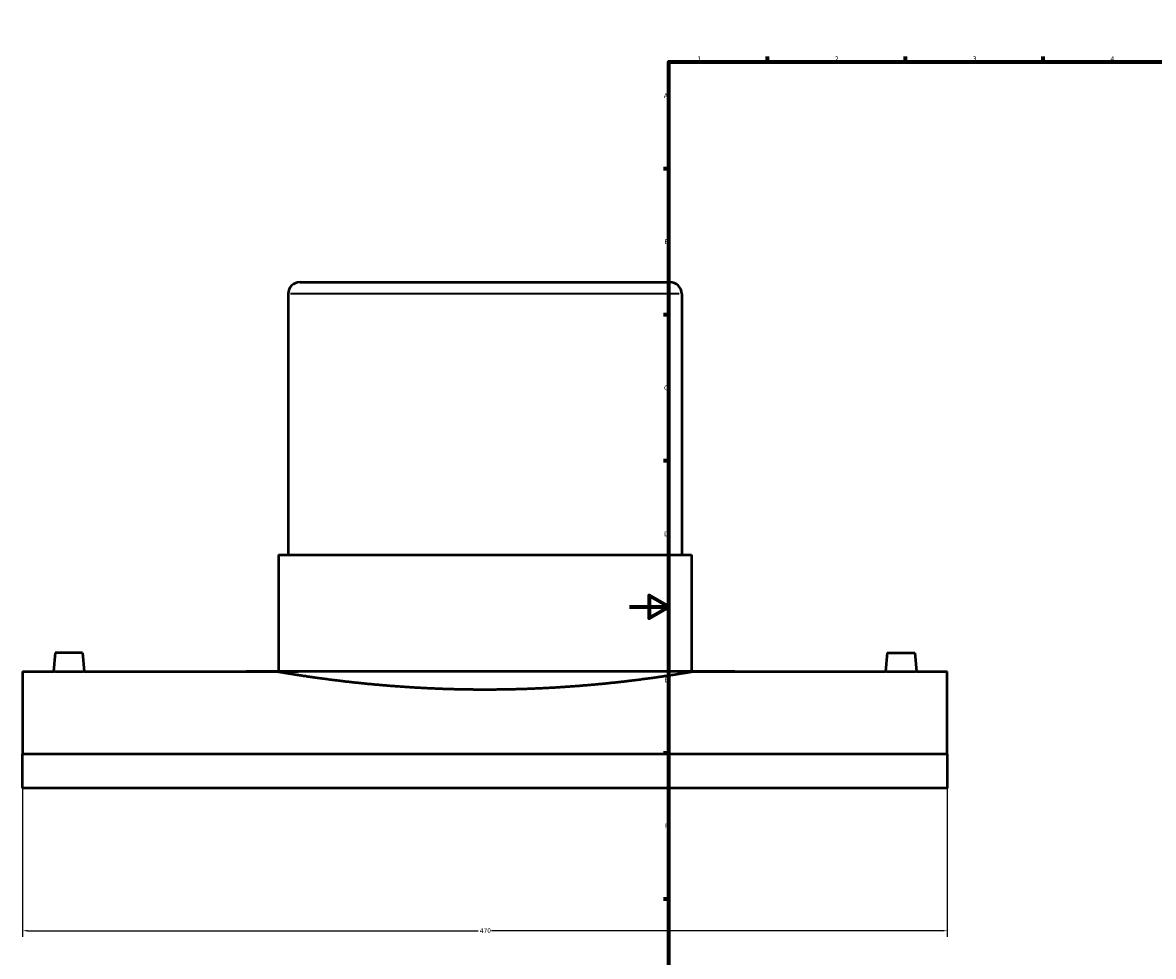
# Model space of a CAD drawing. Header units: millimetres. Extents: x -309 to 1517, y -947 to 1065.
# Tile 2 of 5: x -309 to 266, y 119 to 594. Entities that reach past the tile are written whole.
import ezdxf

# ---------------------------------------------------------------- set-up
doc = ezdxf.new("R2010")
doc.units = ezdxf.units.MM
for name, color, linetype, lineweight in [('Border (ANSI)', 7, 'Continuous', 70), ('Dimension (ANSI)', 7, 'Continuous', 25), ('Visible (ANSI)', 7, 'Continuous', 50), ('Visible Narrow (ANSI)', 7, 'Continuous', 35)]:
    doc.layers.add(name, color=color, linetype=linetype, lineweight=lineweight)
doc.styles.add('Note Text (ANSI)', font='tahoma.ttf')
doc.dimstyles.new('Default - mm (ANSI)', dxfattribs={"dimtxt": 2.399999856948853, "dimasz": 2.5, "dimexe": 3.175, "dimexo": 1.6002, "dimgap": 0.7999999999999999, "dimtad": 0, "dimtoh": 1, "dimdec": 0, "dimrnd": 1e-08, "dimzin": 4, "dimdsep": 46, "dimtxsty": 'Note Text (ANSI)', "dimcen": 0.09, "dimdle": 10, "dimclrd": 256, "dimclre": 256, "dimclrt": 5, "dimadec": 1, "dimazin": 1, "dimtfac": 1.270000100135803, "dimtofl": 0, "dimtmove": 0, "dimatfit": 3, "dimfxl": 1, "dimtolj": 1, "dimtzin": 4, "dimlwd": -1, "dimlwe": -1, "dimarcsym": 0})

# ---------------------------------------------------------------- blocks, each defined once
blk = doc.blocks.new('Borders Default Border')
at = {"layer": 'Border (ANSI)'}
for p, q in [((70.08333206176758, 574.0000152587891), (70.08333206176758, 576.8000030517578)), ((140.1666641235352, 574.0000152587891), (140.1666641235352, 576.8000030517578)), ((210.2499961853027, 574.0000152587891), (210.2499961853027, 576.8000030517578)), ((280.3333282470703, 574.0000152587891), (280.3333282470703, 576.8000030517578)), ((350.4166793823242, 574.0000152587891), (350.4166793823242, 576.8000030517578)), ((490.5833435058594, 574.0000152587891), (490.5833435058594, 576.8000030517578)), ((560.6666564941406, 574.0000152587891), (560.6666564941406, 576.8000030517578)), ((630.7500076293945, 574.0000152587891), (630.7500076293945, 576.8000030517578)), ((700.8333587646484, 574.0000152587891), (700.8333587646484, 576.8000030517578)), ((770.9166717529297, 574.0000152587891), (770.9166717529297, 576.8000030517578)), ((20, 519.7499847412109), (17.20000028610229, 519.7499847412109)), ((820.9999847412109, 519.7499847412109), (823.7999725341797, 519.7499847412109)), ((20, 445.4999923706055), (17.20000028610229, 445.4999923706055)), ((820.9999847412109, 445.4999923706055), (823.7999725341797, 445.4999923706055)), ((20, 371.25), (17.20000028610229, 371.25)), ((820.9999847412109, 371.25), (823.7999725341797, 371.25)), ((20, 222.7499961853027), (17.20000028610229, 222.7499961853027)), ((820.9999847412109, 222.7499961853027), (823.7999725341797, 222.7499961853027)), ((20, 148.5000038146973), (17.20000028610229, 148.5000038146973)), ((820.9999847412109, 148.5000038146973), (823.7999725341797, 148.5000038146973)), ((20, 74.25000190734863), (17.20000028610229, 74.25000190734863)), ((820.9999847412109, 74.25000190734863), (823.7999725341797, 74.25000190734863)), ((70.08333206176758, 20), (70.08333206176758, 17.20000028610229)), ((140.1666641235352, 20), (140.1666641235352, 17.20000028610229)), ((210.2499961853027, 20), (210.2499961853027, 17.20000028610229)), ((280.3333282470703, 20), (280.3333282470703, 17.20000028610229)), ((350.4166793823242, 20), (350.4166793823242, 17.20000028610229)), ((490.5833435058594, 20), (490.5833435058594, 17.20000028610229)), ((560.6666564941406, 20), (560.6666564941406, 17.20000028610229)), ((630.7500076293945, 20), (630.7500076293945, 17.20000028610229)), ((700.8333587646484, 20), (700.8333587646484, 17.20000028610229)), ((770.9166717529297, 20), (770.9166717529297, 17.20000028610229))]:
    blk.add_line(p, q, dxfattribs=at)
at = {"layer": 'Border (ANSI)', "flags": 128}
for points in [[(420.4999923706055, 594.0000152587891), (420.4999923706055, 574.0000152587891), (414.7264862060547, 584.0000152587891), (426.2734985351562, 584.0000152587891), (420.4999923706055, 574.0000152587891)], [(20, 20), (20, 574.0000152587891), (820.9999847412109, 574.0000152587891), (820.9999847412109, 20), (20, 20)], [(0, 297.0000076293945), (20, 297.0000076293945), (10, 302.773494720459), (10, 291.2265014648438), (20, 297.0000076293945)], [(840.9999847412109, 297.0000076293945), (820.9999847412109, 297.0000076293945), (830.9999847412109, 302.773494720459), (830.9999847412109, 291.2265014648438), (820.9999847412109, 297.0000076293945)], [(420.4999923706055, 0), (420.4999923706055, 20), (414.7264862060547, 10), (426.2734985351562, 10), (420.4999923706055, 20)]]:
    blk.add_lwpolyline(points, dxfattribs=at)
at = {"layer": 'Border (ANSI)', "color": 5, "true_color": 0x0000ff, "char_height": 2.39999994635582, "attachment_point": 7, "style": 'Note Text (ANSI)'}
for s, insert in [('1', (34.50022139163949, 574.4)), ('2', (104.39731425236, 574.4)), ('3', (174.4614475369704, 574.3494327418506)), ('4', (244.4545406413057, 574.4)), ('5', (314.6722743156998, 574.3494327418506)), ('6', (384.6922474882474, 574.3494327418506)), ('7', (454.7986208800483, 574.4)), ('8', (524.8416341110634, 574.3455429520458)), ('9', (594.9153674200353, 574.3533225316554)), ('10', (664.3497352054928, 574.3494327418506)), ('11', (734.4330685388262, 574.4)), ('12', (804.5164018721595, 574.4)), ('A', (17.37912944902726, 555.6750000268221)), ('A', (821.579129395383, 555.6750000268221)), ('B', (17.66755331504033, 481.4250000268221)), ('B', (821.8675532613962, 481.4250000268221)), ('C', (17.51467650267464, 407.1322123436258)), ('C', (821.7146764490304, 407.1322123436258)), ('D', (17.52071377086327, 332.9250000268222)), ('D', (821.7207137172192, 332.9250000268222)), ('E', (17.71423082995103, 258.6750000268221)), ('E', (821.9142307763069, 258.6750000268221)), ('F', (17.77938474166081, 184.4250000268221)), ('F', (821.9793846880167, 184.4250000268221)), ('G', (17.40381752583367, 110.1283225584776)), ('G', (821.6038174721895, 110.1283225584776)), ('H', (17.52557601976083, 35.92500002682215)), ('H', (821.7255759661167, 35.92500002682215)), ('1', (34.50022139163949, 17.20000005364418)), ('2', (104.39731425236, 17.20000005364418)), ('3', (174.4614475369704, 17.1494327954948)), ('4', (244.4545406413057, 17.20000005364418)), ('5', (314.6722743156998, 17.1494327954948)), ('6', (384.6922474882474, 17.1494327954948)), ('7', (454.7986208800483, 17.20000005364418)), ('8', (524.8416341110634, 17.14554300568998)), ('9', (594.9153674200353, 17.15332258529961)), ('10', (664.3497352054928, 17.1494327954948)), ('11', (734.4330685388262, 17.20000005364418)), ('12', (804.5164018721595, 17.20000005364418))]:
    blk.add_mtext(s, dxfattribs=dict(at, insert=insert))
blk = doc.blocks.new('*D6')
at = {"layer": 'Defpoints', "color": 0, "transparency": 16777216}
for p in [(-308.5414578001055, 222.1322280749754), (161.4585421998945, 222.1322280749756), (161.4585421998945, 132.4247811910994)]:
    blk.add_point(p, dxfattribs=at)
at = {"layer": 'Dimension (ANSI)', "transparency": 16777216}
for p, q in [((-308.5414578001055, 220.5320280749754), (-308.5414578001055, 129.2497811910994)), ((161.4585421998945, 220.5320280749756), (161.4585421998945, 129.2497811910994)), ((-306.0414578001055, 132.4247811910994), (-76.94535285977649, 132.4247811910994)), ((158.9585421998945, 132.4247811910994), (-70.13756274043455, 132.4247811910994))]:
    blk.add_line(p, q, dxfattribs=at)
for points in [[(-306.0414578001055, 132.841447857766), (-306.0414578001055, 132.0081145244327), (-308.5414578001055, 132.4247811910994)], [(158.9585421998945, 132.841447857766), (158.9585421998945, 132.0081145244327), (161.4585421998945, 132.4247811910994)]]:
    blk.add_solid(points, dxfattribs=at)
at = {"layer": 'Dimension (ANSI)', "color": 5, "transparency": 16777216, "insert": (-76.1453528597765, 133.6739416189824), "char_height": 2.399999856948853, "attachment_point": 1, "style": 'Note Text (ANSI)'}
blk.add_mtext('\\A1;470', dxfattribs=at)

msp = doc.modelspace()

# ---------------------------------------------------------------- linework, layer by layer
at = {"layer": 'Visible (ANSI)'}
for p, q in [((-167.5414578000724, 462.108056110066), (20.45854219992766, 462.108056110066)), ((-173.5414578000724, 456.1080561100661), (-173.5414578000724, 323.508056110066)), ((26.45854219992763, 456.1080561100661), (26.45854219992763, 323.508056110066)), ((-178.5414578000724, 323.508056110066), (31.45854219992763, 323.508056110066)), ((-178.5414578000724, 323.5080561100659), (-178.5414578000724, 264.1080561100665)), ((31.45854219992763, 323.5080561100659), (31.45854219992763, 264.1080561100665)), ((-292.0414578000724, 273.708056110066), (-292.8813489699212, 264.1080561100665)), ((-278.0414578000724, 273.708056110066), (-292.0414578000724, 273.708056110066)), ((-278.0414578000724, 273.708056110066), (-277.2015666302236, 264.1080561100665)), ((130.9585421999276, 273.708056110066), (130.1186510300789, 264.1080561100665)), ((130.9585421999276, 273.708056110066), (144.9585421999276, 273.708056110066)), ((144.9585421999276, 273.708056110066), (145.7984333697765, 264.1080561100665)), ((-308.5414578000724, 264.1080561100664), (-308.5414578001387, 222.1322280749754)), ((-308.5414578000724, 264.1080561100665), (-292.8813489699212, 264.1080561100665)), ((-277.2015666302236, 264.1080561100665), (-178.5414578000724, 264.1080561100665)), ((31.45854219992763, 264.1080561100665), (130.1186510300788, 264.1080561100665)), ((145.7984333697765, 264.1080561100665), (161.4585421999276, 264.1080561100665)), ((161.4585421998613, 222.1322280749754), (161.4585421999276, 264.1080561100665)), ((161.4585421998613, 222.1322280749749), (-308.5414578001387, 222.1322280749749)), ((-308.5414578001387, 204.9273715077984), (-308.5414578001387, 222.1322280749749)), ((161.4585421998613, 222.1322280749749), (161.4585421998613, 204.9273715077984)), ((161.4585421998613, 204.9273715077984), (-308.5414578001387, 204.9273715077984))]:
    msp.add_line(p, q, dxfattribs=at)
for centre, start, end in [((-167.5414578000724, 456.1080561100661), 90, 180), ((20.45854219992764, 456.1080561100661), 0, 90)]:
    msp.add_arc(centre, 6, start, end, dxfattribs=at)
for points, knots in [([(-277.2015666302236, 264.1080561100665), (-277.2015666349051, 264.1080561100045), (-277.3981658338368, 264.1054526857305), (-278.1978693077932, 264.0960385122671), (-278.8009761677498, 264.0893625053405), (-280.1928720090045, 264.0768196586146), (-281.0744857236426, 264.070139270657), (-283.0064062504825, 264.0607162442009), (-284.0567152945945, 264.0581089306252), (-285.0414578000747, 264.0581089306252), (-286.0263438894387, 264.0581089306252), (-287.0767962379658, 264.0607170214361), (-289.0089355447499, 264.0701423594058), (-289.8906247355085, 264.0768242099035), (-291.2823681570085, 264.0893670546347), (-291.8853175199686, 264.0960415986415), (-292.6848066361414, 264.1054534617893), (-292.8813489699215, 264.1080561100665), (-292.8813489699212, 264.1080561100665)], [3.544848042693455, 3.544848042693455, 3.544848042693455, 3.544848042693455, 3.840233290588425, 3.840233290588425, 4.135618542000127, 4.135618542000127, 4.43104129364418, 4.43104129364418, 4.726464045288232, 4.726464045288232, 4.726464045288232, 5.021929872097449, 5.021929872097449, 5.317395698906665, 5.317395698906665, 5.612737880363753, 5.612737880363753, 5.908080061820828, 5.908080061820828, 5.90808006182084, 5.90808006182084]), ([(31.45854219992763, 264.1080561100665), (31.45854219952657, 264.1080561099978), (30.82511238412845, 263.9990018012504), (28.16153320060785, 263.5532400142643), (26.1319981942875, 263.2168183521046), (20.77014146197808, 262.3707599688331), (17.43355540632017, 261.8611897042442), (9.72806071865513, 260.766418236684), (5.358641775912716, 260.1823051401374), (-3.94926948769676, 259.052187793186), (-9.207889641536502, 258.466400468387), (-20.66257233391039, 257.365536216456), (-26.85839558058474, 256.8515885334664), (-39.78937279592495, 255.9966837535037), (-46.53507208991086, 255.6558645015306), (-60.1080509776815, 255.203971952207), (-66.93546248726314, 255.0932289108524), (-80.1474531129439, 255.0932289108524), (-86.97486462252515, 255.203971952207), (-100.5478435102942, 255.6558645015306), (-107.2935428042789, 255.9966837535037), (-120.2245200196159, 256.8515885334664), (-126.4203432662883, 257.365536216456), (-137.8750259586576, 258.466400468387), (-143.1336461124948, 259.052187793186), (-152.4415573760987, 260.1823051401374), (-156.810976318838, 260.766418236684), (-164.5164710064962, 261.8611897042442), (-167.8530570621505, 262.3707599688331), (-173.2149137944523, 263.2168183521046), (-175.2444488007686, 263.5532400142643), (-177.9080279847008, 263.9990018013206), (-178.5414578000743, 264.1080561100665), (-178.5414578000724, 264.1080561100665)], [15.85415682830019, 15.85415682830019, 15.85415682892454, 15.85415682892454, 17.83589744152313, 17.83589744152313, 19.81763805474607, 19.81763805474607, 21.79937866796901, 21.79937866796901, 23.78111928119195, 23.78111928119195, 25.76291787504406, 25.76291787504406, 27.74471646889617, 27.74471646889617, 29.72651506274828, 29.72651506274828, 31.70831365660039, 31.70831365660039, 33.6901122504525, 33.6901122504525, 35.67191084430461, 35.67191084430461, 37.65370943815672, 37.65370943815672, 39.63550803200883, 39.63550803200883, 41.61724864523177, 41.61724864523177, 43.59898925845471, 43.59898925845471, 45.58072987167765, 45.58072987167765, 47.56247048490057, 47.56247048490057, 47.56247048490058, 47.56247048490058]), ([(145.7984333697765, 264.1080561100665), (145.7984333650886, 264.1080561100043), (145.6018910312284, 264.1054534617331), (144.8024019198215, 264.0960415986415), (144.199452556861, 264.0893670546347), (142.8077091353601, 264.0768242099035), (141.9260199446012, 264.0701423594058), (139.9938806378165, 264.0607170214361), (138.9434282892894, 264.0581089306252), (136.9737996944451, 264.0581089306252), (135.9234906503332, 264.0607162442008), (133.9915701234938, 264.0701392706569), (133.109956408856, 264.0768196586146), (131.7180605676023, 264.0893625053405), (131.1149537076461, 264.0960385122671), (130.3152502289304, 264.1054526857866), (130.1186510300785, 264.1080561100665), (130.1186510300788, 264.1080561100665)], [1.181616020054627, 1.181616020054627, 1.181616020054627, 1.181616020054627, 1.476958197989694, 1.476958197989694, 1.772300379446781, 1.772300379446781, 2.067766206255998, 2.067766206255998, 2.363232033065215, 2.363232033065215, 2.658654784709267, 2.658654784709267, 2.954077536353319, 2.954077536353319, 3.249462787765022, 3.249462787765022, 3.544848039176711, 3.544848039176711, 3.544848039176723, 3.544848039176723])]:
    msp.add_open_spline(points, degree=3, knots=knots, dxfattribs=at)
at = {"layer": 'Visible Narrow (ANSI)'}
msp.add_line((25.22737625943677, 456.1080561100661), (-172.3102918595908, 456.1080561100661), dxfattribs=at)

# ---------------------------------------------------------------- block references
msp.add_blockref('Borders Default Border', (0, 0))

# ---------------------------------------------------------------- dimensions: what is measured, and where the dimension line sits
at = {"layer": 'Dimension (ANSI)'}
dim = msp.add_linear_dim(base=(161.4585421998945, 132.4247811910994), p1=(-308.5414578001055, 222.1322280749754), p2=(161.4585421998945, 222.1322280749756), dimstyle='Default - mm (ANSI)', override={"dimgap": 0.7999999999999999, "dimtoh": 0, "dimdec": 0, "dimtol": 0, "dimlim": 0, "dimtp": 0, "dimtm": -0, "dimtdec": 2, "dimatfit": 1}, dxfattribs=at)
dim.commit()
dim.dimension.update_dxf_attribs({"geometry": '*D6', "text_midpoint": (-73.54145780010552, 132.4247811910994), "dimtype": 160})

doc.saveas('drawing.dxf')
